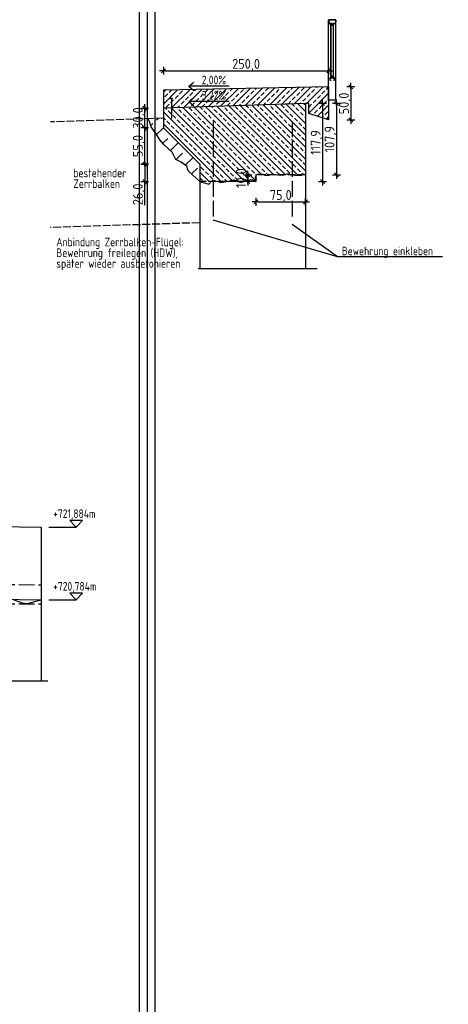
# Model space of a CAD drawing. Header units: millimetres. Extents: x -22426 to 17233, y -11107 to 42030.
# Tile 17 of 23: x 9366 to 10015, y -2439 to -949. Entities that reach past the tile are written whole.
import ezdxf
from ezdxf.enums import TextEntityAlignment as Align

# ---------------------------------------------------------------- set-up
doc = ezdxf.new("R2010")
doc.units = ezdxf.units.MM
doc.linetypes.add('ACAD_ISO02W100', pattern=[15, 12, -3])
for name, color, linetype in [('Bemassung', 7, 'Continuous'), ('Leitschiene', 197, 'Continuous'), ('Schalung', 23, 'Continuous'), ('Schraffur', 1, 'Continuous')]:
    doc.layers.add(name, color=color, linetype=linetype)
doc.styles.add('isocp2', font='isocp2.shx')
doc.dimstyles.new('Benutzer6-50', dxfattribs={"dimtxt": 15, "dimasz": 3, "dimexe": 60, "dimexo": 80, "dimgap": 0.04, "dimtad": 1, "dimdec": 1, "dimzin": 1, "dimtxsty": 'isocp2', "dimblk": 'PFEILSPITZEN', "dimcen": 0.05, "dimse1": 1, "dimse2": 1, "dimclrd": 1, "dimclre": 1, "dimazin": 0, "dimtfac": 1, "dimtdec": 1, "dimtix": 1, "dimtmove": 1, "dimatfit": 2, "dimfxl": 1, "dimarcsym": 0})

# ---------------------------------------------------------------- blocks, each defined once
blk = doc.blocks.new('PFEILSPITZEN')
at = {"color": 0}
for p, q in [((-1, -1), (1, 1)), ((-1, 0), (2, 0)), ((0, -2), (0, 2))]:
    blk.add_line(p, q, dxfattribs=at)
blk = doc.blocks.new('*D58')
at = {"color": 1, "lineweight": -2}
blk.add_line((9586.6, -1025.8), (9830.6, -1025.8), dxfattribs=at)
at = {"layer": 'Defpoints', "color": 0}
for p in [(9833.6, -1025.8), (9583.6, -1055.4), (9833.6, -1050.4)]:
    blk.add_point(p, dxfattribs=at)
at = {"color": 1, "lineweight": -2, "xscale": 3, "yscale": 3, "zscale": 3, "rotation": 180}
blk.add_blockref('PFEILSPITZEN', (9583.6, -1025.8), dxfattribs=at)
at = {"color": 1, "lineweight": -2, "xscale": 3, "yscale": 3, "zscale": 3}
blk.add_blockref('PFEILSPITZEN', (9833.6, -1025.8), dxfattribs=at)
at = {"color": 0, "insert": (9708.6, -1017.2), "char_height": 15, "attachment_point": 5, "style": 'isocp2'}
blk.add_mtext('250,0', dxfattribs=at)
blk = doc.blocks.new('*D59')
at = {"color": 1, "lineweight": -2}
blk.add_line((9867.1, -1053.4), (9867.1, -1097.4), dxfattribs=at)
at = {"layer": 'Defpoints', "color": 0}
for p in [(9833.6, -1050.4), (9833.6, -1100.4), (9867.1, -1100.4)]:
    blk.add_point(p, dxfattribs=at)
at = {"color": 1, "lineweight": -2, "xscale": 3, "yscale": 3, "zscale": 3}
for p, rotation in [((9867.1, -1050.4), 90), ((9867.1, -1100.4), 270)]:
    blk.add_blockref('PFEILSPITZEN', p, dxfattribs=dict(at, rotation=rotation))
at = {"color": 0, "insert": (9858.4, -1075.4), "char_height": 15, "attachment_point": 5, "rotation": 90, "style": 'isocp2'}
blk.add_mtext('50,0', dxfattribs=at)
blk = doc.blocks.new('*D55')
at = {"color": 1, "lineweight": -2}
blk.add_line((9726.6, -1224.3), (9795.6, -1224.3), dxfattribs=at)
at = {"layer": 'Defpoints', "color": 0}
for p in [(9723.6, -1183.4), (9798.6, -1224.3), (9798.6, -1272)]:
    blk.add_point(p, dxfattribs=at)
at = {"color": 1, "lineweight": -2, "xscale": 3, "yscale": 3, "zscale": 3, "rotation": 180}
blk.add_blockref('PFEILSPITZEN', (9723.6, -1224.3), dxfattribs=at)
at = {"color": 1, "lineweight": -2, "xscale": 3, "yscale": 3, "zscale": 3}
blk.add_blockref('PFEILSPITZEN', (9798.6, -1224.3), dxfattribs=at)
at = {"color": 0, "insert": (9761.1, -1215.6), "char_height": 15, "attachment_point": 5, "style": 'isocp2'}
blk.add_mtext('75,0', dxfattribs=at)
blk = doc.blocks.new('*D60')
at = {"color": 1, "lineweight": -2}
for p, q in [((9711.4, -1180.4), (9711.4, -1177.4)), ((9711.4, -1193.4), (9711.4, -1183.4)), ((9711.4, -1196.4), (9711.4, -1199.4))]:
    blk.add_line(p, q, dxfattribs=at)
at = {"layer": 'Defpoints', "color": 0}
for p in [(9711.4, -1183.4), (9723.6, -1183.4), (9723.6, -1193.4)]:
    blk.add_point(p, dxfattribs=at)
at = {"color": 1, "lineweight": -2, "xscale": 3, "yscale": 3, "zscale": 3}
for p, rotation in [((9711.4, -1183.4), 270), ((9711.4, -1193.4), 90)]:
    blk.add_blockref('PFEILSPITZEN', p, dxfattribs=dict(at, rotation=rotation))
at = {"color": 0, "insert": (9702.7, -1188.4), "char_height": 15, "attachment_point": 5, "rotation": 90, "style": 'isocp2'}
blk.add_mtext('10,0', dxfattribs=at)
blk = doc.blocks.new('*D56')
at = {"color": 1, "lineweight": -2}
blk.add_line((9824.2, -1078.5), (9824.2, -1190.4), dxfattribs=at)
at = {"layer": 'Defpoints', "color": 0}
for p in [(9798.6, -1075.5), (9638.6, -1193.4), (9824.2, -1193.4)]:
    blk.add_point(p, dxfattribs=at)
at = {"color": 1, "lineweight": -2, "xscale": 3, "yscale": 3, "zscale": 3}
for p, rotation in [((9824.2, -1075.5), 90), ((9824.2, -1193.4), 270)]:
    blk.add_blockref('PFEILSPITZEN', p, dxfattribs=dict(at, rotation=rotation))
at = {"color": 0, "insert": (9815.6, -1134.5), "char_height": 15, "attachment_point": 5, "rotation": 90, "style": 'isocp2'}
blk.add_mtext('117,9', dxfattribs=at)
blk = doc.blocks.new('*D61')
at = {"color": 1, "lineweight": -2}
for p, q in [((9555.2, -1170.4), (9555.2, -1190.4)), ((9555.2, -1229.4), (9555.2, -1193.4))]:
    blk.add_line(p, q, dxfattribs=at)
at = {"layer": 'Defpoints', "color": 0}
for p in [(9638.6, -1167.4), (9555.2, -1193.4), (9638.6, -1193.4)]:
    blk.add_point(p, dxfattribs=at)
at = {"color": 1, "lineweight": -2, "xscale": 3, "yscale": 3, "zscale": 3}
for p, rotation in [((9555.2, -1167.4), 90), ((9555.2, -1193.4), 270)]:
    blk.add_blockref('PFEILSPITZEN', p, dxfattribs=dict(at, rotation=rotation))
at = {"color": 0, "insert": (9546.6, -1213), "char_height": 15, "attachment_point": 5, "rotation": 90, "style": 'isocp2'}
blk.add_mtext('26,0', dxfattribs=at)
blk = doc.blocks.new('*D57')
at = {"color": 1, "lineweight": -2}
blk.add_line((9555.2, -1164.4), (9555.2, -1115.4), dxfattribs=at)
at = {"layer": 'Defpoints', "color": 0}
for p in [(9555.2, -1112.4), (9583.6, -1112.4), (9638.6, -1167.4)]:
    blk.add_point(p, dxfattribs=at)
at = {"color": 1, "lineweight": -2, "xscale": 3, "yscale": 3, "zscale": 3}
for p, rotation in [((9555.2, -1112.4), 90), ((9555.2, -1167.4), 270)]:
    blk.add_blockref('PFEILSPITZEN', p, dxfattribs=dict(at, rotation=rotation))
at = {"color": 0, "insert": (9546.6, -1139.9), "char_height": 15, "attachment_point": 5, "rotation": 90, "style": 'isocp2'}
blk.add_mtext('55,0', dxfattribs=at)
blk = doc.blocks.new('*D62')
at = {"color": 1, "lineweight": -2}
for p, q in [((9555.2, -1079.4), (9555.2, -1076.4)), ((9555.2, -1112.4), (9555.2, -1082.4)), ((9555.2, -1115.4), (9555.2, -1118.4))]:
    blk.add_line(p, q, dxfattribs=at)
at = {"layer": 'Defpoints', "color": 0}
for p in [(9555.2, -1082.4), (9583.6, -1082.4), (9583.6, -1112.4)]:
    blk.add_point(p, dxfattribs=at)
at = {"color": 1, "lineweight": -2, "xscale": 3, "yscale": 3, "zscale": 3}
for p, rotation in [((9555.2, -1082.4), 270), ((9555.2, -1112.4), 90)]:
    blk.add_blockref('PFEILSPITZEN', p, dxfattribs=dict(at, rotation=rotation))
at = {"color": 0, "insert": (9546.6, -1097.4), "char_height": 15, "attachment_point": 5, "rotation": 90, "style": 'isocp2'}
blk.add_mtext('30,0', dxfattribs=at)
blk = doc.blocks.new('*D168')
at = {"color": 1, "lineweight": -2}
blk.add_arc((7974.8, 25762.5), 36595, 271.79956, 272.86358, dxfattribs=at)
at = {"layer": 'Defpoints', "color": 0}
for p in [(7974.8, 25762.5), (9804, -10746.7), (9119.7, -10774.5), (9349.4, -10806.6)]:
    blk.add_point(p, dxfattribs=at)
at = {"color": 1, "lineweight": -2, "xscale": 3, "yscale": 3, "zscale": 3}
for p, rotation in [((9806, -10786.6), 2.865924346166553), ((9121, -10814.5), 181.7972092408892)]:
    blk.add_blockref('PFEILSPITZEN', p, dxfattribs=dict(at, rotation=rotation))
at = {"color": 0, "insert": (9463.2, -10794.6), "char_height": 15, "attachment_point": 5, "rotation": 2.3316, "style": 'isocp2'}
blk.add_mtext('684', dxfattribs=at)
blk = doc.blocks.new('*D206')
at = {"color": 1, "lineweight": -2}
blk.add_line((9845.3, -1078.5), (9845.3, -1180.4), dxfattribs=at)
at = {"layer": 'Defpoints', "color": 0}
for p in [(9798.6, -1075.5), (9798.6, -1183.4), (9845.3, -1183.4)]:
    blk.add_point(p, dxfattribs=at)
at = {"color": 1, "lineweight": -2, "xscale": 3, "yscale": 3, "zscale": 3}
for p, rotation in [((9845.3, -1075.5), 90), ((9845.3, -1183.4), 270)]:
    blk.add_blockref('PFEILSPITZEN', p, dxfattribs=dict(at, rotation=rotation))
at = {"color": 0, "insert": (9836.7, -1129.5), "char_height": 15, "attachment_point": 5, "rotation": 90, "style": 'isocp2'}
blk.add_mtext('107,9', dxfattribs=at)

msp = doc.modelspace()

# ---------------------------------------------------------------- hatches: boundary and pattern name
at = {"layer": 'Schraffur'}
h = msp.add_hatch(dxfattribs=at)
h.set_pattern_fill('ANSI33', color=256, scale=2, style=0)
h.set_pattern_definition([(45, (1092.426, -1700.805), (-8.980256, 8.980256), []), (45, (1101.407, -1700.805), (-8.980256, 8.980256), [6.35, -3.175])])
h.paths.add_polyline_path([(9798.58, -1075.5), (9803.58, -1075.33), (9803.58, -1090.42), (9833.58, -1100.42), (9833.58, -1050.42), (9583.58, -1055.42), (9583.58, -1082.42), (9595.53, -1082.03), (9595.53, -1069.14, -0.4142136), (9594.41, -1068.03, -1), (9596.64, -1068.03, -0.4142136), (9595.53, -1069.14), (9595.53, -1082.03)])
h = msp.add_hatch(dxfattribs=at)
h.set_pattern_fill('ANSI33', color=256, scale=2, angle=90, style=0)
h.paths.add_polyline_path([(9798.58, -1090.5), (9798.58, -1075.5), (9583.58, -1082.42), (9583.58, -1112.42), (9638.58, -1167.42), (9638.58, -1193.42), (9655.85, -1193.42), (9656.4, -1192.8), (9658.87, -1191.56), (9665.06, -1193.11), (9665.85, -1193.42), (9678.67, -1193.42), (9690.43, -1190.94), (9696.37, -1193.42), (9703.27, -1193.42), (9708.68, -1191.87), (9717.35, -1190.63), (9723.51, -1193.42), (9723.58, -1193.42), (9723.58, -1189.11), (9722.8, -1188.56), (9722.83, -1187.7), (9723.47, -1186.19), (9723.58, -1185.76), (9723.58, -1183.42), (9727.92, -1182.06), (9734.11, -1182.41), (9735.76, -1183.42), (9744.04, -1183.42), (9747.44, -1182.44), (9751.27, -1182.96), (9756.3, -1183.42), (9765.18, -1183.42), (9766.07, -1183.34), (9770.75, -1182.15), (9773.41, -1182.12), (9776.06, -1183.42), (9793.55, -1183.42), (9794.95, -1182.15), (9798.58, -1183.42)])
h.paths.add_polyline_path([(9715.08, -1206.79), (9715.08, -1170.02), (9691.07, -1170.02), (9691.07, -1206.79)], flags=9)
h = msp.add_hatch(dxfattribs=at)
h.set_pattern_fill('ANSI33', color=256, scale=5, style=0)
h.set_pattern_definition([(45, (1092.426, -1700.805), (-22.45064, 22.45064), []), (45, (1114.877, -1700.805), (-22.45064, 22.45064), [15.875, -7.9375])])
h.paths.add_polyline_path([(9592.42, -1145.02), (9596.64, -1149.36), (9599.86, -1154.94), (9602.22, -1160.03), (9610.29, -1164.12), (9619.22, -1170.94), (9619.97, -1174.79), (9622.08, -1178.51), (9638.58, -1193.42), (9638.58, -1167.42), (9583.58, -1112.42), (9583.58, -1097.75), (9560.24, -1098.5), (9562.5, -1102.81), (9565.23, -1110.62), (9572.44, -1121.2), (9577.9, -1130.5), (9583.85, -1137.2)])

# ---------------------------------------------------------------- linework, layer by layer
for p, q in [((9583.58, -1055.42), (9583.58, -1082.42)), ((9833.58, -1050.42), (9833.58, -1085.42)), ((9562.5, -1102.81), (9560.24, -1098.5)), ((9565.23, -1110.62), (9562.5, -1102.81)), ((9572.44, -1121.2), (9565.23, -1110.62)), ((9577.9, -1130.5), (9572.44, -1121.2)), ((9583.85, -1137.2), (9577.9, -1130.5)), ((9592.42, -1145.02), (9583.85, -1137.2)), ((9596.64, -1149.36), (9592.42, -1145.02)), ((9599.86, -1154.94), (9596.64, -1149.36)), ((9602.22, -1160.03), (9599.86, -1154.94)), ((9610.29, -1164.12), (9602.22, -1160.03)), ((9619.22, -1170.94), (9610.29, -1164.12)), ((9619.97, -1174.79), (9619.22, -1170.94)), ((9622.08, -1178.51), (9619.97, -1174.79)), ((9638.58, -1193.42), (9622.08, -1178.51)), ((9798.58, -1183.42), (9798.58, -1325.36)), ((9638.58, -1193.42), (9638.58, -1325.36)), ((9846.75, -1307.72), (9658.6, -1251.94)), ((9846.75, -1307.72), (9778.56, -1258.53)), ((9636.08, -1325.36), (9816.08, -1325.36)), ((9451.29, -1716.66), (9441.73, -1706.55)), ((9460.85, -1706.55), (9441.73, -1706.55)), ((9451.29, -1716.66), (9460.85, -1706.55)), ((9410.32, -1716.66), (9451.29, -1716.66)), ((9451.29, -1826.66), (9441.73, -1816.55)), ((9460.85, -1816.55), (9441.73, -1816.55)), ((9451.29, -1826.66), (9460.85, -1816.55)), ((9398.6, -1826.66), (9398.6, -1949.47)), ((9410.32, -1826.66), (9451.29, -1826.66))]:
    msp.add_line(p, q)
at = {"ltscale": 0.1}
msp.add_line((9595.53, -1068.03), (9595.53, -1098.03), dxfattribs=at)
at = {"color": 1, "linetype": 'ACAD_ISO02W100', "ltscale": 2}
for p, q in [((9658.6, -1102.64), (9658.6, -1249.49)), ((9778.56, -1102.64), (9778.56, -1249.49)), ((9004.6, -1800.16), (9398.6, -1804.14)), ((9004.6, -1832.68), (9398.6, -1832.68))]:
    msp.add_line(p, q, dxfattribs=at)
at = {"color": 1, "linetype": 'ACAD_ISO02W100'}
for p, q in [((9798.58, -1183.42), (9723.58, -1183.42)), ((9723.58, -1183.42), (9723.58, -1193.42)), ((9723.58, -1193.42), (9638.58, -1193.42))]:
    msp.add_line(p, q, dxfattribs=at)
at = {"color": 1}
for p, q in [((8532.87, -1817.92), (9398.6, -1826.66)), ((8542.87, -1949.47), (9408.6, -1949.47))]:
    msp.add_line(p, q, dxfattribs=at)
for p in [(9546.92, -3390.54), (9546.92, -3390.54), (9558.8, -3390.54), (9570.69, -3390.54)]:
    msp.add_xline(p, (0, -1))
at = {"ltscale": 0.1}
msp.add_circle((9595.53, -1068.03), 1.11, dxfattribs=at)
at = {"layer": 'Bemassung'}
for p, q in [((9622.03, -1049.35), (9629.4, -1043.11)), ((9833.58, -1050.42), (9583.58, -1055.42)), ((9683.17, -1049.35), (9622.03, -1049.35)), ((9622.03, -1049.35), (9629.4, -1055.58)), ((9833.58, -1050.42), (9833.58, -1100.42)), ((9622.03, -1072.6), (9629.4, -1066.36)), ((9683.17, -1072.6), (9622.03, -1072.6)), ((9622.03, -1072.6), (9629.4, -1078.84)), ((9803.58, -1075.33), (9798.58, -1075.5)), ((9803.58, -1090.42), (9803.58, -1075.33)), ((9833.58, -1100.42), (9803.58, -1090.42)), ((10005.77, -1307.72), (9846.75, -1307.72))]:
    msp.add_line(p, q, dxfattribs=at)
at = {"layer": 'Bemassung', "linetype": 'ACAD_ISO02W100'}
for p, q in [((9583.58, -1097.75), (9412.44, -1103.26)), ((9638.58, -1255.98), (9412.44, -1263.26))]:
    msp.add_line(p, q, dxfattribs=at)
at = {"layer": 'Leitschiene', "color": 1, "linetype": 'Continuous'}
for p, q in [((9833.58, -949.17), (9833.87, -954.65)), ((9833.58, -949.17), (9833.87, -954.65)), ((9836.44, -948.73), (9833.86, -948.87)), ((9836.44, -948.73), (9833.86, -948.87)), ((9834, -949.56), (9834.25, -954.25)), ((9834, -949.56), (9834.25, -954.25)), ((9836.45, -949.13), (9834.28, -949.25)), ((9836.45, -949.13), (9834.28, -949.25)), ((9840.85, -948.73), (9836.45, -948.73)), ((9840.85, -948.73), (9836.45, -948.73)), ((9840.83, -949.13), (9836.46, -949.13)), ((9840.83, -949.13), (9836.46, -949.13)), ((9843.77, -949.29), (9840.84, -949.13)), ((9843.77, -949.29), (9840.84, -949.13)), ((9844.19, -948.91), (9840.85, -948.73)), ((9844.19, -948.91), (9840.85, -948.73)), ((9844.05, -949.61), (9843.72, -954.25)), ((9844.05, -949.61), (9843.72, -954.25)), ((9844.48, -949.21), (9844.1, -954.65)), ((9844.48, -949.21), (9844.1, -954.65)), ((9837.63, -954.93), (9834.17, -954.93)), ((9837.63, -954.93), (9834.17, -954.93)), ((9837.57, -954.53), (9834.55, -954.53)), ((9837.57, -954.53), (9834.55, -954.53)), ((9837.03, -1036.52), (9837.03, -954.93)), ((9837.03, -1036.52), (9837.03, -954.93)), ((9837.25, -954.36), (9837.31, -954.36)), ((9837.25, -954.36), (9837.31, -954.36)), ((9837.27, -953.96), (9837.67, -953.98)), ((9837.27, -953.96), (9837.67, -953.98)), ((9837.28, -1036.52), (9837.28, -954.93)), ((9837.28, -1036.52), (9837.28, -954.93)), ((9837.59, -954.62), (9837.79, -956.2)), ((9837.59, -954.62), (9837.79, -956.2)), ((9837.95, -954.24), (9838.19, -956.15)), ((9837.95, -954.24), (9838.19, -956.15)), ((9840.11, -954.24), (9839.87, -956.15)), ((9840.11, -954.24), (9839.87, -956.15)), ((9840.46, -954.62), (9840.27, -956.2)), ((9840.46, -954.62), (9840.27, -956.2)), ((9840.39, -953.98), (9840.79, -953.96)), ((9840.39, -953.98), (9840.79, -953.96)), ((9843.8, -954.93), (9840.42, -954.93)), ((9843.8, -954.93), (9840.42, -954.93)), ((9843.43, -954.53), (9840.49, -954.53)), ((9843.43, -954.53), (9840.49, -954.53)), ((9840.74, -954.36), (9840.81, -954.36)), ((9840.74, -954.36), (9840.81, -954.36)), ((9840.78, -1036.52), (9840.78, -954.93)), ((9840.78, -1036.52), (9840.78, -954.93)), ((9841.03, -1036.52), (9841.03, -954.93)), ((9841.03, -1036.52), (9841.03, -954.93)), ((9835.68, -1040.1), (9835.29, -1036.93)), ((9835.68, -1040.1), (9835.29, -1036.93)), ((9835.57, -1036.59), (9837.62, -1036.49)), ((9835.57, -1036.59), (9837.62, -1036.49)), ((9836.03, -1039.68), (9835.74, -1037.31)), ((9836.03, -1039.68), (9835.74, -1037.31)), ((9835.99, -1040.37), (9837.21, -1040.3)), ((9835.99, -1040.37), (9837.21, -1040.3)), ((9836.02, -1036.97), (9837.48, -1036.89)), ((9836.02, -1036.97), (9837.48, -1036.89)), ((9836.34, -1039.95), (9837.19, -1039.9)), ((9836.34, -1039.95), (9837.19, -1039.9)), ((9837.25, -1036.96), (9837.31, -1036.95)), ((9837.25, -1036.96), (9837.31, -1036.95)), ((9837.27, -1037.35), (9837.67, -1037.33)), ((9837.27, -1037.35), (9837.67, -1037.33)), ((9837.59, -1036.69), (9837.79, -1035.11)), ((9837.59, -1036.69), (9837.79, -1035.11)), ((9837.95, -1037.07), (9838.19, -1035.16)), ((9837.95, -1037.07), (9838.19, -1035.16)), ((9840.11, -1037.07), (9839.87, -1035.16)), ((9840.11, -1037.07), (9839.87, -1035.16)), ((9840.46, -1036.69), (9840.27, -1035.11)), ((9840.46, -1036.69), (9840.27, -1035.11)), ((9840.39, -1037.33), (9840.79, -1037.35)), ((9840.39, -1037.33), (9840.79, -1037.35)), ((9840.44, -1036.49), (9842.49, -1036.59)), ((9840.44, -1036.49), (9842.49, -1036.59)), ((9840.58, -1036.89), (9842.04, -1036.97)), ((9840.58, -1036.89), (9842.04, -1036.97)), ((9840.74, -1036.95), (9840.81, -1036.96)), ((9840.74, -1036.95), (9840.81, -1036.96)), ((9840.85, -1040.3), (9842.07, -1040.37)), ((9840.85, -1040.3), (9842.07, -1040.37)), ((9840.87, -1039.9), (9841.71, -1039.95)), ((9840.87, -1039.9), (9841.71, -1039.95)), ((9842.32, -1037.31), (9842.03, -1039.68)), ((9842.32, -1037.31), (9842.03, -1039.68)), ((9842.77, -1036.93), (9842.38, -1040.1)), ((9842.77, -1036.93), (9842.38, -1040.1))]:
    msp.add_line(p, q, dxfattribs=at)
at = {"layer": 'Leitschiene', "color": 1}
for p, q in [((9833.58, -1069.59), (9833.58, -949.17)), ((9833.58, -1070.85), (9833.58, -949.17)), ((9844.48, -1069.87), (9844.48, -949.21)), ((9844.48, -1070.57), (9844.48, -949.21)), ((9844.48, -1070.57), (9833.58, -1070.57))]:
    msp.add_line(p, q, dxfattribs=at)
at = {"layer": 'Leitschiene', "color": 1, "linetype": 'Continuous'}
for centre, radius, start, end in [((9833.88, -949.17), 0.3, 93, 180), ((9833.88, -949.17), 0.3, 93, 180), ((9834.3, -949.55), 0.3, 93, 183), ((9834.3, -949.55), 0.3, 93, 183), ((9836.45, -949.03), 0.3, 90, 93), ((9836.45, -949.03), 0.3, 90, 93), ((9836.46, -949.43), 0.3, 90, 93), ((9836.46, -949.43), 0.3, 90, 93), ((9840.83, -949.43), 0.3, 87, 90), ((9840.83, -949.43), 0.3, 87, 90), ((9843.75, -949.59), 0.3, 356, 87), ((9843.75, -949.59), 0.3, 356, 87), ((9844.18, -949.21), 0.3, 0, 87), ((9844.18, -949.21), 0.3, 0, 87), ((9834.17, -954.63), 0.3, 183, 270), ((9834.17, -954.63), 0.3, 183, 270), ((9834.55, -954.23), 0.3, 183, 270), ((9834.55, -954.23), 0.3, 183, 270), ((9837.26, -954.16), 0.2, 87, 267), ((9837.26, -954.16), 0.2, 87, 267), ((9837.3, -954.66), 0.3, 7, 87), ((9837.3, -954.66), 0.3, 7, 87), ((9837.65, -954.28), 0.3, 7, 87), ((9837.65, -954.28), 0.3, 7, 87), ((9839.03, -956.05), 1.25, 187, 353), ((9839.03, -956.05), 1.25, 187, 353), ((9839.03, -956.05), 0.85, 187, 353), ((9839.03, -956.05), 0.85, 187, 353), ((9839.97, -956.16), 0.3, 353, 353), ((9839.97, -956.16), 0.3, 353, 353), ((9840.4, -954.28), 0.3, 93, 173), ((9840.4, -954.28), 0.3, 93, 173), ((9840.76, -954.66), 0.3, 93, 173), ((9840.76, -954.66), 0.3, 93, 173), ((9840.8, -954.16), 0.2, 273, 93), ((9840.8, -954.16), 0.2, 273, 93), ((9843.43, -954.23), 0.3, 270, 356), ((9843.43, -954.23), 0.3, 270, 356), ((9843.8, -954.63), 0.3, 270, 356), ((9843.8, -954.63), 0.3, 270, 356), ((9835.59, -1036.89), 0.3, 93, 187), ((9835.59, -1036.89), 0.3, 93, 187), ((9835.98, -1040.07), 0.3, 187, 273), ((9835.98, -1040.07), 0.3, 187, 273), ((9836.03, -1037.27), 0.3, 93, 187), ((9836.03, -1037.27), 0.3, 93, 187), ((9836.33, -1039.65), 0.3, 187, 273), ((9836.33, -1039.65), 0.3, 187, 273), ((9837.26, -1037.15), 0.2, 93, 273), ((9837.26, -1037.15), 0.2, 93, 273), ((9837.2, -1040.1), 0.2, 273, 93), ((9837.2, -1040.1), 0.2, 273, 93), ((9837.3, -1036.65), 0.3, 273, 353), ((9837.3, -1036.65), 0.3, 273, 353), ((9837.65, -1037.03), 0.3, 273, 353), ((9837.65, -1037.03), 0.3, 273, 353), ((9839.03, -1035.27), 1.25, 7, 173), ((9839.03, -1035.27), 1.25, 7, 173), ((9839.03, -1035.27), 0.85, 7, 173), ((9839.03, -1035.27), 0.85, 7, 173), ((9839.97, -1035.15), 0.3, 7, 7), ((9839.97, -1035.15), 0.3, 7, 7), ((9840.4, -1037.03), 0.3, 187, 267), ((9840.4, -1037.03), 0.3, 187, 267), ((9840.76, -1036.65), 0.3, 187, 267), ((9840.76, -1036.65), 0.3, 187, 267), ((9840.86, -1040.1), 0.2, 87, 267), ((9840.86, -1040.1), 0.2, 87, 267), ((9840.8, -1037.15), 0.2, 267, 87), ((9840.8, -1037.15), 0.2, 267, 87), ((9841.73, -1039.65), 0.3, 267, 353), ((9841.73, -1039.65), 0.3, 267, 353), ((9842.02, -1037.27), 0.3, 353, 87), ((9842.02, -1037.27), 0.3, 353, 87), ((9842.08, -1040.07), 0.3, 267, 353), ((9842.08, -1040.07), 0.3, 267, 353), ((9842.47, -1036.89), 0.3, 353, 87), ((9842.47, -1036.89), 0.3, 353, 87)]:
    msp.add_arc(centre, radius, start, end, dxfattribs=at)
for p in [(9837.21, -948.73), (9837.21, -948.73), (9840.85, -948.73), (9840.85, -948.73)]:
    msp.add_point(p, dxfattribs=at)
at = {"layer": 'Schalung'}
for p, q in [((9798.58, -1075.5), (9583.58, -1082.42)), ((9583.58, -1082.42), (9583.58, -1112.42)), ((9798.58, -1075.5), (9798.58, -1090.5)), ((9798.58, -1090.5), (9798.58, -1183.42)), ((9638.58, -1167.42), (9583.58, -1112.42)), ((9638.58, -1167.42), (9638.58, -1193.42)), ((9656.4, -1192.8), (9658.87, -1191.56)), ((9658.87, -1191.56), (9665.06, -1193.11)), ((9678.67, -1193.42), (9690.43, -1190.94)), ((9690.43, -1190.94), (9697.86, -1194.04)), ((9700.02, -1194.35), (9708.68, -1191.87)), ((9708.68, -1191.87), (9717.35, -1190.63)), ((9717.35, -1190.63), (9723.58, -1193.45)), ((9722.8, -1188.56), (9722.83, -1187.7)), ((9724.43, -1189.72), (9722.8, -1188.56)), ((9722.83, -1187.7), (9723.47, -1186.19)), ((9723.47, -1186.19), (9723.88, -1184.56)), ((9723.58, -1183.42), (9727.92, -1182.06)), ((9723.88, -1184.56), (9723.58, -1183.42)), ((9723.58, -1193.45), (9724.43, -1189.72)), ((9727.92, -1182.06), (9734.11, -1182.41)), ((9734.11, -1182.41), (9736.99, -1184.17)), ((9736.99, -1184.17), (9739.2, -1184.62)), ((9739.2, -1184.62), (9742.86, -1183.76)), ((9742.86, -1183.76), (9747.44, -1182.44)), ((9747.44, -1182.44), (9751.27, -1182.96)), ((9751.27, -1182.96), (9760.66, -1183.82)), ((9760.66, -1183.82), (9766.07, -1183.34)), ((9766.07, -1183.34), (9770.75, -1182.15)), ((9770.75, -1182.15), (9773.41, -1182.12)), ((9773.41, -1182.12), (9776.49, -1183.63)), ((9776.49, -1183.63), (9782.61, -1184.08)), ((9782.61, -1184.08), (9786.17, -1184.27)), ((9786.17, -1184.27), (9792.93, -1183.98)), ((9792.93, -1183.98), (9794.95, -1182.15)), ((9794.95, -1182.15), (9798.58, -1183.42)), ((9638.58, -1193.42), (9652.06, -1197.75)), ((9652.06, -1197.75), (9656.4, -1192.8)), ((9665.06, -1193.11), (9670.63, -1195.28)), ((9670.63, -1195.28), (9678.67, -1193.42)), ((9697.86, -1194.04), (9700.02, -1194.35)), ((8497.88, -1707.56), (9398.6, -1716.66)), ((9398.6, -1716.66), (9398.6, -1826.66)), ((9355.96, -1826.36), (9369.73, -1831.18)), ((9369.73, -1831.18), (9376.95, -1832.21)), ((9376.95, -1832.21), (9398.6, -1826.66))]:
    msp.add_line(p, q, dxfattribs=at)

# ---------------------------------------------------------------- texts
at = {"layer": 'Bemassung', "style": 'isocp2', "width": 0.9}
for s, p in [('2,00%%%', (9641.44, -1050.28)), ('3,22%%%', (9641.44, -1073.53)), ('bestehender', (9447.24, -1191.02)), ('Zerrbalken', (9447.24, -1207.21)), ('Anbindung Zerrbalken-Flügel:', (9421.46, -1295.55)), ('Bewehrung freilegen (HDW),', (9421.46, -1311.74)), ('später wieder ausbetonieren', (9421.46, -1327.93)), ('+721,884m', (9416.61, -1706.71)), ('+720,784m', (9416.61, -1816.71))]:
    msp.add_text(s, height=13, dxfattribs=at).set_placement(p, align=Align.BOTTOM_LEFT)
msp.add_text('Bewehrung einkleben', height=13, dxfattribs=at).set_placement((9853.49, -1305.17))

# ---------------------------------------------------------------- dimensions: what is measured, and where the dimension line sits
dim = msp.add_angular_dim_3p(base=(9349.35, -10806.65), center=(7974.76, 25762.53), p1=(9119.7, -10774.54), p2=(9803.97, -10746.68), text='684', dimstyle='Benutzer6-50')
dim.commit()
dim.dimension.update_dxf_attribs({"geometry": '*D168', "text_midpoint": (9463.22, -10794.64)})
for base, p1, p2, picture, middle in [((9833.58, -1025.82), (9583.58, -1055.42), (9833.58, -1050.42), '*D58', (9708.58, -1017.15)), ((9798.58, -1224.31), (9723.58, -1183.39), (9798.58, -1271.98), '*D55', (9761.08, -1215.65))]:
    dim = msp.add_linear_dim(base=base, p1=p1, p2=p2, dimstyle='Benutzer6-50')
    dim.commit()
    dim.dimension.update_dxf_attribs({"geometry": picture, "text_midpoint": middle})
for base, p1, p2, picture, middle in [((9867.08, -1100.42), (9833.58, -1050.42), (9833.58, -1100.42), '*D59', (9858.42, -1075.42)), ((9824.22, -1193.42), (9798.58, -1075.5), (9638.58, -1193.42), '*D56', (9815.55, -1134.46)), ((9845.32, -1183.42), (9798.58, -1075.5), (9798.58, -1183.42), '*D206', (9836.65, -1129.46)), ((9555.22, -1082.42), (9583.58, -1112.42), (9583.58, -1082.42), '*D62', (9546.56, -1097.42)), ((9555.22, -1112.42), (9638.58, -1167.42), (9583.58, -1112.42), '*D57', (9546.56, -1139.92)), ((9711.37, -1183.39), (9723.58, -1193.42), (9723.58, -1183.39), '*D60', (9702.7, -1188.4))]:
    dim = msp.add_linear_dim(base=base, p1=p1, p2=p2, angle=90, dimstyle='Benutzer6-50')
    dim.commit()
    dim.dimension.update_dxf_attribs({"geometry": picture, "text_midpoint": middle})
dim = msp.add_linear_dim(base=(9555.22, -1193.42), p1=(9638.58, -1167.42), p2=(9638.58, -1193.42), angle=90, dimstyle='Benutzer6-50')
dim.commit()
dim.dimension.update_dxf_attribs({"geometry": '*D61', "text_midpoint": (9552.56, -1213.03), "dimtype": 160})

doc.saveas('drawing.dxf')
